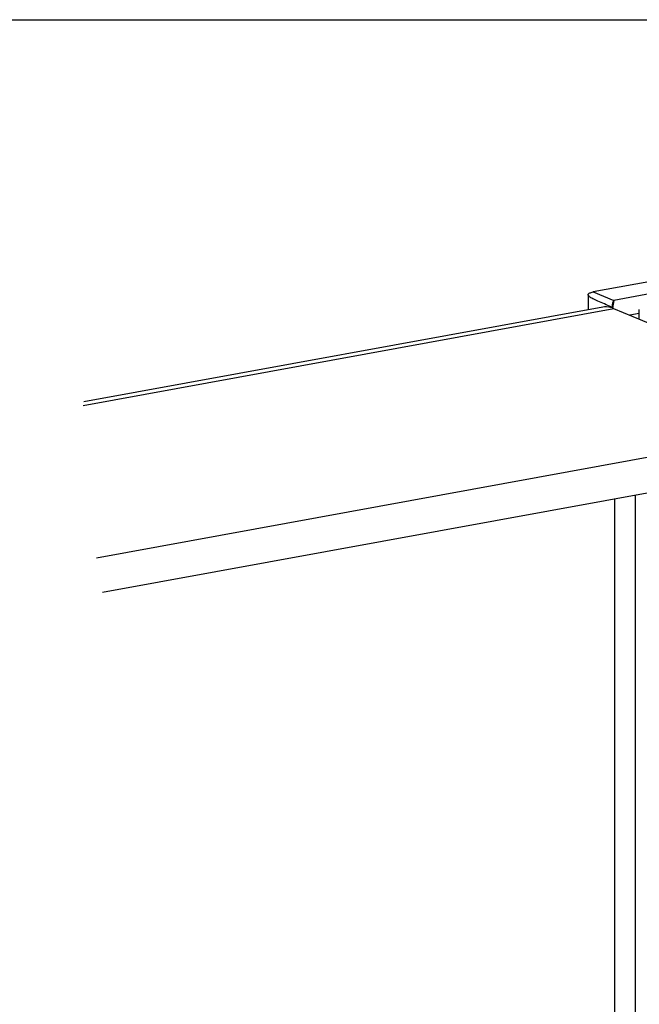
# Model space of a CAD drawing. Header units: inches. Extents: x 0 to 85, y 0 to 55.
# Tile 8 of 15: x 23.7 to 29.2, y 46.3 to 55. Entities that reach past the tile are written whole.
import ezdxf

# ---------------------------------------------------------------- set-up
doc = ezdxf.new("R2010")
doc.units = ezdxf.units.IN
doc.header["$LTSCALE"] = 4.675
doc.header["$MEASUREMENT"] = 0
doc.layers.get('0').update_dxf_attribs({"linetype": 'CONTINUOUS'})

msp = doc.modelspace()

# ---------------------------------------------------------------- linework, layer by layer
at = {"color": 7, "linetype": 'Continuous'}
for p, q in [((0, 55), (85, 55)), ((32.2134, 53.2247), (28.7878, 52.5997)), ((28.7413, 52.5773), (28.7423, 52.5806)), ((28.7413, 52.5753), (28.7413, 52.5773)), ((28.7413, 52.5753), (28.7415, 52.5725)), ((28.7415, 52.5738), (28.7413, 52.5753)), ((28.7428, 52.5702), (28.7415, 52.5738)), ((28.7415, 52.5725), (28.7418, 52.5687)), ((28.7418, 52.5687), (28.742, 52.5649)), ((28.742, 52.5649), (28.7423, 52.5612)), ((28.7423, 52.5806), (28.7444, 52.5836)), ((28.7423, 52.5612), (28.7425, 52.5574)), ((28.7425, 52.5574), (28.7427, 52.5537)), ((28.7427, 52.5537), (28.7428, 52.55)), ((28.7453, 52.5664), (28.7428, 52.5702)), ((28.7428, 52.55), (28.743, 52.5462)), ((28.743, 52.5462), (28.7431, 52.5426)), ((28.7431, 52.5426), (28.7432, 52.5389)), ((28.7432, 52.5389), (28.7433, 52.5352)), ((28.7433, 52.5352), (28.7434, 52.5315)), ((28.7434, 52.5315), (28.7435, 52.5279)), ((28.7435, 52.5279), (28.7435, 52.5243)), ((28.7435, 52.5243), (28.7436, 52.5206)), ((28.7436, 52.517), (28.7435, 52.5099)), ((28.7436, 52.5206), (28.7436, 52.517)), ((28.7444, 52.5836), (28.7475, 52.5863)), ((28.7492, 52.5623), (28.7453, 52.5664)), ((28.7475, 52.5863), (28.7515, 52.5888)), ((28.7501, 52.5614), (28.7492, 52.5623)), ((28.7541, 52.558), (28.7501, 52.5614)), ((28.7515, 52.5888), (28.7563, 52.5912)), ((28.7599, 52.5537), (28.7541, 52.558)), ((28.7563, 52.5912), (28.7621, 52.5934)), ((28.7667, 52.5494), (28.7599, 52.5537)), ((28.7621, 52.5934), (28.769, 52.5955)), ((28.7747, 52.5447), (28.7667, 52.5494)), ((28.769, 52.5955), (28.7775, 52.5976)), ((28.7837, 52.5398), (28.7747, 52.5447)), ((28.7775, 52.5976), (28.7878, 52.5997)), ((28.7933, 52.535), (28.7837, 52.5398)), ((28.7878, 52.5997), (28.9677, 52.5253)), ((28.8039, 52.5299), (28.7933, 52.535)), ((28.8156, 52.5245), (28.8039, 52.5299)), ((28.8282, 52.5189), (28.8156, 52.5245)), ((28.8416, 52.5131), (28.8282, 52.5189)), ((28.8863, 52.4941), (28.8416, 52.5131)), ((24.2891, 51.5995), (28.9683, 52.4532)), ((28.8706, 52.4653), (24.2943, 51.6304)), ((28.741, 52.4475), (28.7405, 52.4416)), ((28.7414, 52.4542), (28.741, 52.4475)), ((28.7419, 52.461), (28.7414, 52.4542)), ((28.7422, 52.4679), (28.7419, 52.461)), ((28.7426, 52.4747), (28.7422, 52.4679)), ((28.7429, 52.4817), (28.7426, 52.4747)), ((28.7431, 52.4886), (28.7429, 52.4817)), ((28.7433, 52.4957), (28.7431, 52.4886)), ((28.7435, 52.5027), (28.7433, 52.4957)), ((28.7435, 52.5099), (28.7435, 52.5027)), ((28.8854, 52.4673), (28.8706, 52.4653)), ((28.9043, 52.4677), (28.8854, 52.4673)), ((28.9014, 52.4875), (28.8863, 52.4941)), ((28.9161, 52.4809), (28.9014, 52.4875)), ((28.9234, 52.4659), (28.9043, 52.4677)), ((28.9299, 52.4743), (28.9161, 52.4809)), ((28.9427, 52.4619), (28.9234, 52.4659)), ((28.9424, 52.4679), (28.9299, 52.4743)), ((28.9532, 52.4617), (28.9424, 52.4679)), ((28.9621, 52.4557), (28.9427, 52.4619)), ((28.9621, 52.4557), (28.9532, 52.4617)), ((28.9636, 52.4551), (28.9621, 52.4557)), ((28.9652, 52.4545), (28.9636, 52.4551)), ((28.9667, 52.4539), (28.9652, 52.4545)), ((28.9667, 52.4539), (31.0456, 51.5939)), ((29.1934, 52.3601), (29.1934, 52.4454)), ((30.9365, 51.4451), (24.4068, 50.2538)), ((29.1569, 50.808), (29.155, 40.8605))]:
    msp.add_line(p, q, dxfattribs=at)
at = {"color": 3, "linetype": 'Continuous'}
for p, q in [((32.3933, 53.1503), (28.9677, 52.5253)), ((28.9677, 52.5253), (28.9577, 52.4586)), ((28.9613, 52.505), (28.9677, 52.5253)), ((28.9526, 52.4621), (28.9561, 52.4829)), ((28.9561, 52.4829), (28.9613, 52.505)), ((29.1934, 52.4102), (29.1093, 52.3949)), ((30.9364, 51.1326), (24.4573, 49.9506)), ((28.9751, 40.9349), (28.977, 50.7752))]:
    msp.add_line(p, q, dxfattribs=at)

doc.saveas('drawing.dxf')
